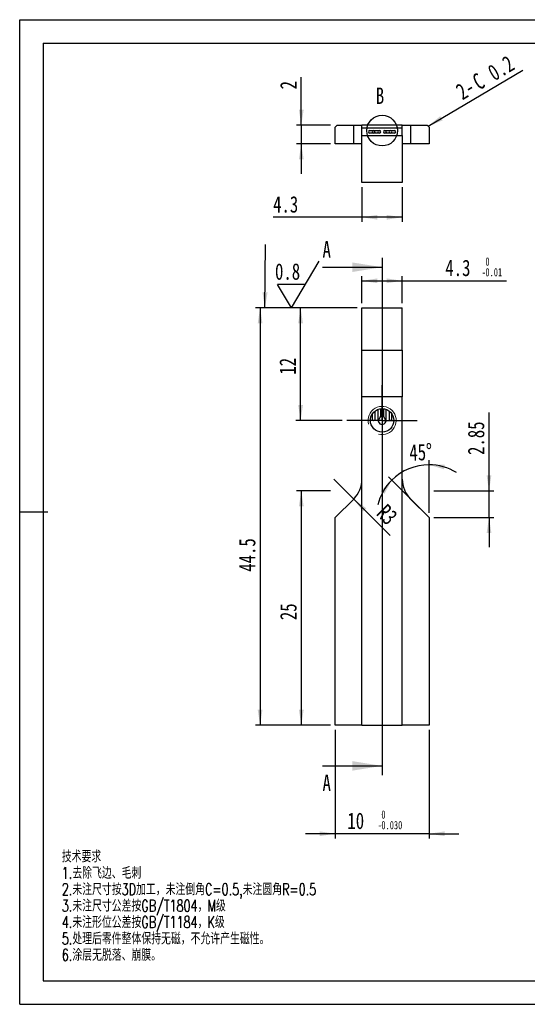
# Model space of a CAD drawing. Header units: millimetres. Extents: x 0 to 297, y 0 to 210.
# Tile 1 of 2: x 0 to 108, y 0 to 210. Entities that reach past the tile are written whole.
import ezdxf

# ---------------------------------------------------------------- set-up
doc = ezdxf.new("R2010")
doc.units = ezdxf.units.MM
doc.linetypes.add('CENTERX2', pattern=[20.32, 12.7, -2.54, 2.54, -2.54])
doc.layers.add('中心线层', color=7, linetype='CENTERX2')
doc.layers.add('图框', color=7, linetype='Continuous')
for name, color, linetype, lineweight in [('文字层', 7, 'Continuous', 25), ('标注层', 7, 'Continuous', 25), ('符号标注层', 7, 'Continuous', 25)]:
    doc.layers.add(name, color=color, linetype=linetype, lineweight=lineweight)
doc.styles.add('SLDTEXTSTYLE0', font='TXT', dxfattribs={"width": 0.7, "bigfont": 'bigfont'})
doc.styles.add('SLDTEXTSTYLE3', font='TXT', dxfattribs={"width": 0.75})
doc.dimstyles.new('SLDDIMSTYLE0', dxfattribs={"dimtxt": 3.5, "dimasz": 3.302, "dimexe": 0, "dimexo": 0.0625, "dimgap": 0.875, "dimtad": 1, "dimdec": 3, "dimlfac": 0.5, "dimrnd": 1e-09, "dimzin": 12, "dimdsep": 46, "dimtxsty": 'SLDTEXTSTYLE3', "dimsah": 1, "dimcen": 0.09, "dimadec": 0, "dimazin": 3, "dimtol": 1, "dimtm": 0.03, "dimtfac": 1, "dimtdec": 3, "dimtmove": 0, "dimatfit": 0, "dimfxl": 0, "dimfrac": 2, "dimtolj": 1, "dimtzin": 0, "dimarcsym": 0})
doc.dimstyles.new('SLDDIMSTYLE1', dxfattribs={"dimtxt": 3.5, "dimasz": 3.302, "dimexe": 0, "dimexo": 0.0625, "dimgap": 0.875, "dimtad": 1, "dimdec": 3, "dimlfac": 0.5, "dimrnd": 1e-09, "dimzin": 12, "dimdsep": 46, "dimtxsty": 'SLDTEXTSTYLE3', "dimsah": 1, "dimcen": 0.09, "dimadec": 0, "dimazin": 3, "dimtfac": 1, "dimtdec": 3, "dimtofl": 0, "dimtmove": 0, "dimatfit": 3, "dimfxl": 0, "dimfrac": 2, "dimtolj": 1, "dimtzin": 12, "dimarcsym": 0})
doc.dimstyles.new('SLDDIMSTYLE2', dxfattribs={"dimtxt": 3.5, "dimasz": 3.302, "dimexe": 0, "dimexo": 0.0625, "dimgap": 0.875, "dimtad": 1, "dimdec": 3, "dimlfac": 0.5, "dimrnd": 1e-09, "dimzin": 12, "dimdsep": 46, "dimtxsty": 'SLDTEXTSTYLE3', "dimsah": 1, "dimcen": 0.09, "dimadec": 0, "dimazin": 3, "dimtfac": 1, "dimtdec": 3, "dimtmove": 0, "dimatfit": 0, "dimfxl": 0, "dimfrac": 2, "dimtolj": 1, "dimtzin": 12, "dimarcsym": 0})
doc.dimstyles.new('SLDDIMSTYLE3', dxfattribs={"dimtxt": 3.5, "dimasz": 3.302, "dimexe": 0, "dimexo": 0.0625, "dimgap": 0.875, "dimtad": 1, "dimdec": 4, "dimlfac": 0.5, "dimzin": 12, "dimdsep": 46, "dimtxsty": 'SLDTEXTSTYLE3', "dimsah": 1, "dimcen": 0.09, "dimadec": 3, "dimazin": 3, "dimtfac": 1, "dimtdec": 3, "dimtofl": 0, "dimtmove": 0, "dimatfit": 3, "dimfxl": 0, "dimfrac": 2, "dimtolj": 1, "dimtzin": 12, "dimarcsym": 0})
doc.dimstyles.new('SLDDIMSTYLE4', dxfattribs={"dimtxt": 3.5, "dimasz": 3.302, "dimexe": 0, "dimexo": 0.0625, "dimgap": 0.875, "dimtad": 1, "dimdec": 3, "dimlfac": 0.5, "dimrnd": 1e-09, "dimzin": 12, "dimdsep": 46, "dimtxsty": 'SLDTEXTSTYLE3', "dimsah": 1, "dimcen": 0, "dimadec": 0, "dimazin": 3, "dimtfac": 1, "dimtdec": 3, "dimtofl": 0, "dimtmove": 0, "dimatfit": 3, "dimfxl": 0, "dimfrac": 2, "dimtolj": 1, "dimtzin": 12, "dimarcsym": 0})
doc.dimstyles.new('SLDDIMSTYLE5', dxfattribs={"dimtxt": 3.5, "dimasz": 3.302, "dimexe": 0, "dimexo": 0.0625, "dimgap": 0.875, "dimtad": 1, "dimlfac": 0.5, "dimrnd": 1e-09, "dimzin": 12, "dimdsep": 46, "dimtxsty": 'SLDTEXTSTYLE3', "dimsah": 1, "dimcen": 0.09, "dimadec": 0, "dimazin": 3, "dimtol": 1, "dimtm": 0.01, "dimtfac": 1, "dimtofl": 0, "dimtmove": 0, "dimatfit": 3, "dimfxl": 0, "dimfrac": 2, "dimtolj": 1, "dimarcsym": 0})
doc.dimstyles.new('SLDDIMSTYLE7', dxfattribs={"dimtxt": 0.18, "dimasz": 3.302, "dimexe": 0, "dimexo": 0.0625, "dimgap": 0, "dimtad": 0, "dimtih": 1, "dimtoh": 1, "dimdec": 0, "dimrnd": 1e-09, "dimzin": 0, "dimdsep": 46, "dimtxsty": 'Standard', "dimsah": 1, "dimcen": 0.09, "dimadec": 0, "dimazin": 0, "dimtfac": 3.302, "dimtdec": 0, "dimtofl": 0, "dimtmove": 0, "dimatfit": 3, "dimfxl": 0, "dimfrac": 2, "dimtolj": 1, "dimtzin": 0, "dimarcsym": 0})

# ---------------------------------------------------------------- blocks, each defined once
blk = doc.blocks.new('_D')
at = {"layer": '标注层'}
for p, q in [((67.22, 58.53), (67.22, 35.38)), ((87.22, 58.53), (87.22, 35.38)), ((67.22, 36.38), (60.87, 36.38)), ((87.22, 36.38), (67.22, 36.38)), ((87.22, 36.38), (93.57, 36.38))]:
    blk.add_line(p, q, dxfattribs=at)
for points in [[(67.22, 36.38), (63.92, 36.88), (63.92, 35.87)], [(87.22, 36.38), (90.52, 35.87), (90.52, 36.88)]]:
    blk.add_solid(points, dxfattribs=at)
at = {"layer": '标注层', "attachment_point": 1, "style": 'SLDTEXTSTYLE3'}
for s, insert, char_height in [('10', (69.82, 40.89), 3.5), ('0', (77.06, 41.35), 1.75), ('-', (76.29, 39.09), 1.75), ('0.030', (77.06, 39.09), 1.75)]:
    blk.add_mtext(s, dxfattribs=dict(at, insert=insert, char_height=char_height))
blk = doc.blocks.new('_D_1')
at = {"layer": '标注层'}
for p, q in [((66.22, 109.53), (59, 109.53)), ((60, 109.53), (60, 59.53)), ((66.22, 59.53), (59, 59.53))]:
    blk.add_line(p, q, dxfattribs=at)
for points in [[(60, 109.53), (59.49, 106.23), (60.51, 106.23)], [(60, 59.53), (60.51, 62.83), (59.49, 62.83)]]:
    blk.add_solid(points, dxfattribs=at)
at = {"layer": '标注层', "insert": (55.49, 81.94), "char_height": 3.5, "attachment_point": 1, "rotation": 90, "style": 'SLDTEXTSTYLE3'}
blk.add_mtext('25', dxfattribs=at)
blk = doc.blocks.new('_D_2')
at = {"layer": '标注层'}
for p, q in [((100, 109.53), (100, 126.22)), ((88.22, 109.53), (101, 109.53)), ((100, 103.83), (100, 109.53)), ((88.22, 103.83), (101, 103.83)), ((100, 103.83), (100, 97.48))]:
    blk.add_line(p, q, dxfattribs=at)
for points in [[(100, 109.53), (100.51, 112.83), (99.49, 112.83)], [(100, 103.83), (99.49, 100.53), (100.51, 100.53)]]:
    blk.add_solid(points, dxfattribs=at)
at = {"layer": '标注层', "insert": (95.49, 117.17), "char_height": 3.5, "attachment_point": 1, "rotation": 90, "style": 'SLDTEXTSTYLE3'}
blk.add_mtext('2.85', dxfattribs=at)
blk = doc.blocks.new('_D_3')
at = {"layer": '标注层'}
for p, q in [((87.22, 104.83), (87.22, 116.07)), ((86.51, 104.54), (78.56, 112.49))]:
    blk.add_line(p, q, dxfattribs=at)
for start, end in [(90, 135), (58.7022, 90), (135, 166.2978)]:
    blk.add_arc((87.22, 103.83), 11.24, start, end, dxfattribs=at)
for points in [[(87.22, 115.07), (90.42, 114.1), (90.56, 115.1)], [(79.27, 111.78), (76.89, 109.44), (77.7, 108.83)]]:
    blk.add_solid(points, dxfattribs=at)
at = {"layer": '标注层', "insert": (82.93, 119.39), "char_height": 3.5, "attachment_point": 1, "rotation": 2.8423, "style": 'SLDTEXTSTYLE3'}
blk.add_mtext('45°', dxfattribs=at)
blk = doc.blocks.new('_D_4')
at = {"layer": '标注层'}
for q in [(66.92, 112.01), (78.96, 99.98)]:
    blk.add_line((71.16, 107.77), q, dxfattribs=at)
blk.add_solid([(71.16, 107.77), (73.14, 105.08), (73.86, 105.8)], dxfattribs=at)
at = {"layer": '标注层', "insert": (78.28, 106.97), "char_height": 3.5, "attachment_point": 1, "rotation": 315, "style": 'SLDTEXTSTYLE3'}
blk.add_mtext('R3', dxfattribs=at)
blk = doc.blocks.new('_D_5')
at = {"layer": '标注层'}
for p, q in [((71.92, 148.53), (50.22, 148.53)), ((51.22, 148.53), (51.22, 59.53)), ((66.22, 59.53), (50.22, 59.53))]:
    blk.add_line(p, q, dxfattribs=at)
for points in [[(51.22, 148.53), (50.71, 145.23), (51.73, 145.23)], [(51.22, 59.53), (51.73, 62.83), (50.71, 62.83)]]:
    blk.add_solid(points, dxfattribs=at)
at = {"layer": '标注层', "insert": (46.71, 92.26), "char_height": 3.5, "attachment_point": 1, "rotation": 90, "style": 'SLDTEXTSTYLE3'}
blk.add_mtext('44.5', dxfattribs=at)
blk = doc.blocks.new('_D_6')
at = {"layer": '标注层'}
for p, q in [((71.92, 148.53), (58.85, 148.53)), ((59.85, 124.53), (59.85, 148.53)), ((68.72, 124.53), (58.85, 124.53))]:
    blk.add_line(p, q, dxfattribs=at)
for points in [[(59.85, 148.53), (59.34, 145.23), (60.36, 145.23)], [(59.85, 124.53), (60.36, 127.83), (59.34, 127.83)]]:
    blk.add_solid(points, dxfattribs=at)
at = {"layer": '标注层', "insert": (55.34, 134.29), "char_height": 3.5, "attachment_point": 1, "rotation": 90, "style": 'SLDTEXTSTYLE3'}
blk.add_mtext('12', dxfattribs=at)
blk = doc.blocks.new('_D_7')
at = {"layer": '标注层'}
for p, q in [((72.92, 149.53), (72.92, 155.31)), ((72.92, 154.31), (81.52, 154.31)), ((81.52, 149.53), (81.52, 155.31)), ((81.52, 154.31), (103.75, 154.31))]:
    blk.add_line(p, q, dxfattribs=at)
for points in [[(72.92, 154.31), (76.22, 153.8), (76.22, 154.82)], [(81.52, 154.31), (78.22, 154.82), (78.22, 153.8)]]:
    blk.add_solid(points, dxfattribs=at)
at = {"layer": '标注层', "attachment_point": 1, "style": 'SLDTEXTSTYLE3'}
for s, insert, char_height in [('4.3', (90.69, 158.82), 3.5), ('0', (99.23, 159.29), 1.75), ('-', (98.45, 157.02), 1.75), ('0.01', (99.23, 157.02), 1.75)]:
    blk.add_mtext(s, dxfattribs=dict(at, insert=insert, char_height=char_height))
blk = doc.blocks.new('SW_CENTERMARKSYMBOL_0')
at = {"layer": '中心线层', "color": 0}
for p, q in [((0, 5), (0, 7.5)), ((0, 0), (0, 5)), ((-5, 0), (-7.5, 0)), ((0, 0), (-5, 0)), ((0, 0), (0, -5)), ((0, 0), (5, 0)), ((5, 0), (7.5, 0)), ((0, -5), (0, -7.5))]:
    blk.add_line(p, q, dxfattribs=at)
blk = doc.blocks.new('SW_SFSYMBOL_1')
at = {"layer": '符号标注层', "color": 0}
for p, q in [((3.51, -5), (9.41, 5)), ((3.51, -5), (0.56, 0)), ((6.46, 0), (0.56, 0))]:
    blk.add_line(p, q, dxfattribs=at)
at = {"layer": '符号标注层', "color": 0, "insert": (0, 4.51), "char_height": 3.5, "attachment_point": 1, "style": 'SLDTEXTSTYLE3'}
blk.add_mtext('0.8', dxfattribs=at)
blk = doc.blocks.new('_D_14')
at = {"layer": '标注层'}
for p, q in [((72.92, 174.3), (72.92, 166.86)), ((81.52, 174.3), (81.52, 166.86)), ((72.92, 167.86), (53.99, 167.86)), ((81.52, 167.86), (72.92, 167.86))]:
    blk.add_line(p, q, dxfattribs=at)
for points in [[(72.92, 167.86), (76.22, 167.35), (76.22, 168.36)], [(81.52, 167.86), (78.22, 168.36), (78.22, 167.35)]]:
    blk.add_solid(points, dxfattribs=at)
at = {"layer": '标注层', "insert": (53.99, 172.37), "char_height": 3.5, "attachment_point": 1, "style": 'SLDTEXTSTYLE3'}
blk.add_mtext('4.3', dxfattribs=at)
blk = doc.blocks.new('_D_15')
at = {"layer": '标注层'}
for p, q in [((60, 187.5), (60, 197.73)), ((66.22, 187.5), (59, 187.5)), ((60, 187.5), (60, 183.5)), ((66.22, 183.5), (59, 183.5)), ((60, 183.5), (60, 177.15))]:
    blk.add_line(p, q, dxfattribs=at)
for points in [[(60, 187.5), (60.51, 190.8), (59.49, 190.8)], [(60, 183.5), (59.49, 180.2), (60.51, 180.2)]]:
    blk.add_solid(points, dxfattribs=at)
at = {"layer": '标注层', "insert": (55.49, 195.14), "char_height": 3.5, "attachment_point": 1, "rotation": 90, "style": 'SLDTEXTSTYLE3'}
blk.add_mtext('2', dxfattribs=at)
blk = doc.blocks.new('SW_CHAMFER_DIMENSION_0')
at = {"layer": '标注层', "color": 0}
for p, q in [((0, 0), (12.37, 7.35)), ((-7.82, -4.6), (0, 0))]:
    blk.add_line(p, q, dxfattribs=at)
blk.add_solid([(-7.82, -4.6), (-4.72, -3.37), (-5.23, -2.49)], dxfattribs=at)
at = {"layer": '标注层', "color": 0, "char_height": 3.5, "attachment_point": 1, "rotation": 30.723, "style": 'SLDTEXTSTYLE3'}
for s, insert in [('0.2', (4.51, 7.93)), ('C', (1.25, 5.99)), ('2-', (-2.3, 3.88))]:
    blk.add_mtext(s, dxfattribs=dict(at, insert=insert))

msp = doc.modelspace()

# ---------------------------------------------------------------- linework, layer by layer
at = {"color": 7, "linetype": 'Continuous', "lineweight": 25}
for p, q in [((67.62143, 187.5), (67.22143, 187.1)), ((67.22143, 183.5), (67.22143, 187.1)), ((67.62143, 187.5), (71.16407, 187.5)), ((71.16407, 183.5), (71.16407, 187.5)), ((71.16407, 187.5), (72.92143, 187.5)), ((81.52143, 187.5), (72.92143, 187.5)), ((72.92143, 186.9), (72.92143, 187.5)), ((72.92143, 186.9), (81.52143, 186.9)), ((72.92143, 185.3), (72.92143, 186.9)), ((81.52143, 186.9), (81.52143, 187.5)), ((81.52143, 187.5), (83.27879, 187.5)), ((81.52143, 185.3), (81.52143, 186.9)), ((83.27879, 187.5), (83.27879, 183.5)), ((83.27879, 187.5), (86.82143, 187.5)), ((87.22143, 187.1), (86.82143, 187.5)), ((87.22143, 187.1), (87.22143, 183.5)), ((72.92143, 185.3), (81.52143, 185.3)), ((72.92143, 175.3), (72.92143, 185.3)), ((74.62143, 186.4), (76.62143, 186.4)), ((76.62143, 185.8), (74.62143, 185.8)), ((76.84504, 186.3), (76.39782, 186.3)), ((78.04504, 186.3), (77.59782, 186.3)), ((77.82143, 186.4), (79.82143, 186.4)), ((79.82143, 185.8), (77.82143, 185.8)), ((81.52143, 185.3), (81.52143, 175.3)), ((71.16407, 183.5), (67.22143, 183.5)), ((72.92143, 183.5), (71.16407, 183.5)), ((83.27879, 183.5), (81.52143, 183.5)), ((87.22143, 183.5), (83.27879, 183.5)), ((81.52143, 175.3), (72.92143, 175.3)), ((72.92143, 148.52857), (81.52143, 148.52857)), ((72.92143, 139.52857), (72.92143, 148.52857)), ((81.52143, 139.52857), (81.52143, 148.52857)), ((72.92143, 139.52857), (81.52143, 139.52857)), ((72.92143, 129.52857), (72.92143, 139.52857)), ((81.52143, 139.52857), (81.52143, 129.52857)), ((72.92143, 59.52857), (72.92143, 129.52857)), ((81.52143, 129.52857), (72.92143, 129.52857)), ((81.52143, 59.52857), (81.52143, 129.52857)), ((75.64504, 126.46893), (75.64504, 124.52857)), ((76.39782, 124.67035), (76.39782, 126.88901)), ((76.84504, 127.00007), (76.84504, 125.27473)), ((77.59782, 125.27473), (77.59782, 127.00007)), ((78.04504, 126.88901), (78.04504, 124.67035)), ((78.79782, 124.52857), (78.79782, 126.46893)), ((75.19782, 124.52857), (75.19782, 125.99657)), ((75.64504, 124.52857), (75.19782, 124.52857)), ((79.24504, 124.52857), (78.79782, 124.52857)), ((79.24504, 125.99657), (79.24504, 124.52857)), ((71.16407, 107.77121), (67.22143, 103.82857)), ((87.22143, 103.82857), (83.27879, 107.77121)), ((67.22143, 59.52857), (67.22143, 103.82857)), ((87.22143, 103.82857), (87.22143, 59.52857)), ((72.92143, 59.52857), (67.22143, 59.52857)), ((72.92143, 59.52857), (81.52143, 59.52857)), ((87.22143, 59.52857), (81.52143, 59.52857))]:
    msp.add_line(p, q, dxfattribs=at)
msp.add_circle((77.22143, 124.52857), 2.5, dxfattribs=at)
for centre, radius, start, end in [((74.62143, 186.1), 0.3, 90, 270), ((75.42143, 186.1), 0.3, 90, 270), ((75.42143, 186.1), 0.3, 270, 90), ((76.62143, 186.1), 0.3, 90, 270), ((76.62143, 186.1), 0.3, 270, 90), ((77.82143, 186.1), 0.3, 90, 270), ((77.82143, 186.1), 0.3, 270, 90), ((79.02143, 186.1), 0.3, 90, 270), ((79.02143, 186.1), 0.3, 270, 90), ((79.82143, 186.1), 0.3, 270, 90), ((77.22143, 124.52857), 0.83572, 170.2327602, 9.7672398), ((77.22143, 124.52857), 0.83572, 63.2318259, 116.7681741), ((66.92143, 112.01385), 6, 315, 0), ((87.52143, 112.01385), 6, 180, 225)]:
    msp.add_arc(centre, radius, start, end, dxfattribs=at)
at = {"color": 7, "linetype": 'Continuous', "lineweight": 18}
msp.add_arc((77.22143, 124.52857), 3, 255, 195, dxfattribs=at)
at = {"color": 7, "linetype": 'Continuous', "lineweight": 25}
for points, knots in [([(75.64504, 186.3), (75.57373, 186.3), (75.49821, 186.3), (75.34345, 186.3), (75.26835, 186.3), (75.19782, 186.3)], [0, 0, 0, 0, 0.5, 0.5, 1, 1, 1, 1]), ([(79.24504, 186.3), (79.17373, 186.3), (79.09821, 186.3), (78.94345, 186.3), (78.86835, 186.3), (78.79782, 186.3)], [0, 0, 0, 0, 0.5, 0.5, 1, 1, 1, 1]), ([(75.64504, 124.52857), (75.57373, 124.49664), (75.49821, 124.46835), (75.34345, 124.46863), (75.26835, 124.49698), (75.19782, 124.52857)], [0, 0, 0, 0, 0.5, 0.5, 1, 1, 1, 1]), ([(76.52646, 124.52857), (76.52646, 124.59788), (76.55026, 124.66512), (76.60388, 124.79266), (76.63577, 124.85482), (76.73218, 125.0367), (76.79904, 125.15567), (76.84504, 125.27473)], [0, 0, 0, 0, 0.25, 0.25, 0.5, 0.5, 1, 1, 1, 1]), ([(77.59782, 125.27473), (77.64382, 125.15566), (77.71077, 125.03653), (77.80722, 124.85457), (77.83906, 124.79249), (77.89269, 124.66488), (77.9164, 124.59769), (77.9164, 124.52857)], [0, 0, 0, 0, 0.5, 0.5, 0.75, 0.75, 1, 1, 1, 1]), ([(79.24504, 124.52857), (79.17373, 124.49664), (79.09821, 124.46835), (78.94345, 124.46863), (78.86835, 124.49698), (78.79782, 124.52857)], [0, 0, 0, 0, 0.5, 0.5, 1, 1, 1, 1])]:
    msp.add_open_spline(points, degree=3, knots=knots, dxfattribs=at)
for points in [[(76.39782, 124.67035), (76.40682, 124.62395), (76.41475, 124.57703), (76.41475, 124.52857)], [(76.41475, 124.52857), (76.44649, 124.52857), (76.48492, 124.52857), (76.52646, 124.52857)], [(77.9164, 124.52857), (77.95794, 124.52857), (77.99636, 124.52857), (78.0281, 124.52857)], [(78.0281, 124.52857), (78.0281, 124.57675), (78.03601, 124.62377), (78.04504, 124.67035)]]:
    msp.add_open_spline(points, degree=3, dxfattribs=at)
at = {"layer": '图框'}
for p, q in [((-0.00657, -0.00062), (-0.00657, 209.99938)), ((-0.00657, 209.99938), (296.99343, 209.99938)), ((4.99343, 204.99938), (291.99343, 204.99938)), ((4.99343, 204.99938), (4.99343, 4.99938)), ((-0.00657, 104.99938), (5.99343, 104.99938)), ((4.99343, 29.99938), (4.99343, 4.99938)), ((4.99343, 4.99938), (291.99343, 4.99938)), ((-0.00657, -0.00062), (296.99343, -0.00062))]:
    msp.add_line(p, q, dxfattribs=at)
at = {"layer": '文字层'}
for p, q in [((77.22143, 159.20857), (77.22143, 48.84857)), ((64.52143, 157.20857), (77.22143, 157.20857)), ((64.52143, 50.84857), (77.22143, 50.84857))]:
    msp.add_line(p, q, dxfattribs=at)
msp.add_circle((77.22143, 186.34011), 3.27158, dxfattribs=at)
for points in [[(77.22143, 157.20857), (70.87143, 158.22457), (70.87143, 156.19257)], [(77.22143, 50.84857), (70.87143, 51.86457), (70.87143, 49.83257)]]:
    msp.add_solid(points, dxfattribs=at)

# ---------------------------------------------------------------- block references
at = {"layer": '中心线层'}
msp.add_blockref('SW_CENTERMARKSYMBOL_0', (77.22143, 124.52857), dxfattribs=at)
at = {"layer": '标注层'}
msp.add_blockref('SW_CHAMFER_DIMENSION_0', (94.84165, 191.90269), dxfattribs=at)
at = {"layer": '符号标注层'}
msp.add_blockref('SW_SFSYMBOL_1', (54.40241, 153.52832), dxfattribs=at)

# ---------------------------------------------------------------- texts
at = {"layer": '图框', "char_height": 2.5, "attachment_point": 1, "style": 'SLDTEXTSTYLE0'}
for s, insert in [('技术要求', (8.96058, 32.77832)), ('1.去除飞边、毛刺', (8.96058, 29.27832)), ('2.未注尺寸按3D加工，未注倒角C=0.5,未注圆角R=0.5', (8.96058, 25.77832)), ('3.未注尺寸公差按GB/T1804，M级', (8.96058, 22.27832)), ('4.未注形位公差按GB/T1184，K级', (8.96058, 18.77832)), ('5.处理后零件整体保持无磁，不允许产生磁性。', (8.96058, 15.27832)), ('6.涂层无脱落、崩膜。', (8.96058, 11.77832))]:
    msp.add_mtext(s, dxfattribs=dict(at, insert=insert))
at = {"layer": '文字层', "char_height": 3.5, "attachment_point": 1, "style": 'SLDTEXTSTYLE3'}
for s, insert in [('B', (75.88197, 195.52812)), ('A', (64.52143, 162.76706)), ('A', (64.52143, 48.99759))]:
    msp.add_mtext(s, dxfattribs=dict(at, insert=insert))

# ---------------------------------------------------------------- dimensions: what is measured, and where the dimension line sits
at = {"layer": '标注层'}
for base, p1, p2, dimstyle, picture, middle in [((57.22143, 183.5), (67.22143, 187.5), (67.22143, 183.5), 'SLDDIMSTYLE2', '_D_15', (57.22143, 196.43611)), ((51.22143, 59.52857), (72.92143, 148.52857), (67.22143, 59.52857), 'SLDDIMSTYLE1', '_D_5', (51.22143, 96.78308)), ((59.84989, 148.52857), (69.72143, 124.52857), (72.92143, 148.52857), 'SLDDIMSTYLE1', '_D_6', (59.84989, 136.8721)), ((97.22143, 109.52857), (87.22143, 103.82857), (87.22143, 109.52857), 'SLDDIMSTYLE2', '_D_2', (97.22143, 121.69732)), ((57.22143, 59.52857), (67.22143, 109.52857), (67.22143, 59.52857), 'SLDDIMSTYLE1', '_D_1', (57.22143, 84.52857))]:
    dim = msp.add_linear_dim(base=base, p1=p1, p2=p2, angle=90, dimstyle=dimstyle, dxfattribs=at)
    dim.commit()
    dim.dimension.update_dxf_attribs({"geometry": picture, "text_midpoint": middle, "dimtype": 160})
for base, p1, p2, dimstyle, picture, middle in [((72.92143, 170.6332), (81.52143, 175.3), (72.92143, 175.3), 'SLDDIMSTYLE1', '_D_14', (57.22143, 170.6332)), ((81.52143, 154.30724), (72.92143, 148.52857), (81.52143, 148.52857), 'SLDDIMSTYLE5', '_D_7', (97.22143, 154.30724)), ((67.22143, 39.15496), (87.22143, 59.52857), (67.22143, 59.52857), 'SLDDIMSTYLE0', '_D', (76.35355, 39.15496))]:
    dim = msp.add_linear_dim(base=base, p1=p1, p2=p2, dimstyle=dimstyle, dxfattribs=at)
    dim.commit()
    dim.dimension.update_dxf_attribs({"geometry": picture, "text_midpoint": middle, "dimtype": 160})
dim = msp.add_angular_dim_2l(base=(82.91915, 114.2152), line1=((101.36356, 89.68644), (87.22143, 103.82857)), line2=((87.22143, 83.82857), (87.22143, 103.82857)), dimstyle='SLDDIMSTYLE3', dxfattribs=at)
dim.commit()
dim.dimension.update_dxf_attribs({"geometry": '_D_3', "text_midpoint": (86.66395, 115.05714), "dimtype": 162})
dim = msp.add_radius_dim(center=(66.92143, 112.01385), mpoint=(71.16407, 107.77121), dimstyle='SLDDIMSTYLE4', dxfattribs=at)
dim.commit()
dim.dimension.update_dxf_attribs({"geometry": '_D_4', "text_midpoint": (77.22144, 101.71386), "dimtype": 164})

# ---------------------------------------------------------------- leaders
at = {"layer": '符号标注层'}
msp.add_leader([(52.24612, 148.52857), (52.34299, 162.0532)], dimstyle='SLDDIMSTYLE7', dxfattribs=at)

doc.saveas('drawing.dxf')
